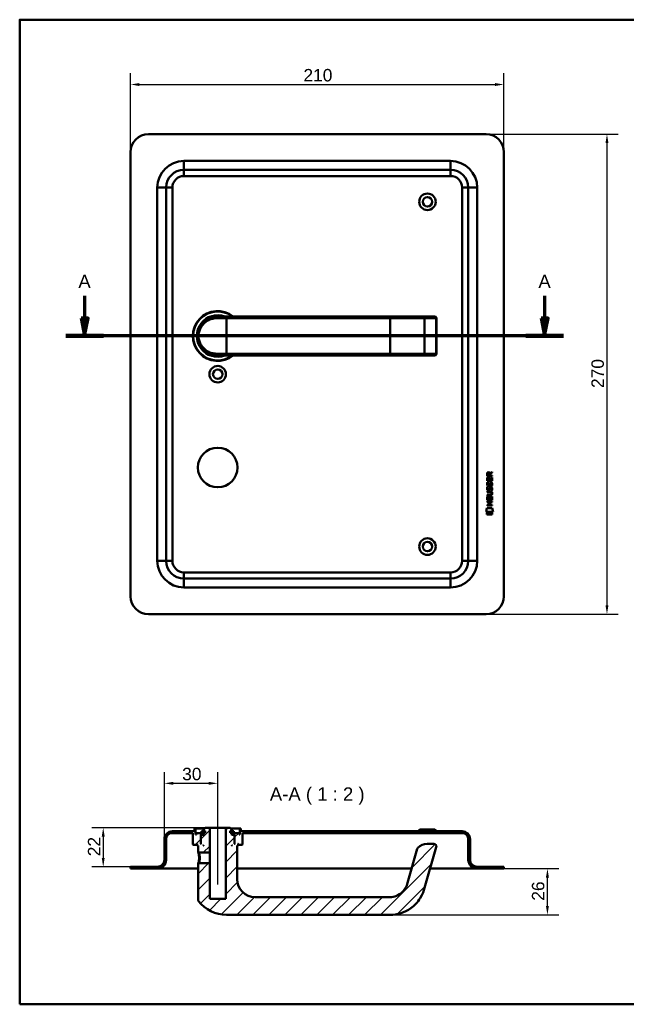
# Model space of a CAD drawing. Header units: millimetres. Extents: x 20 to 833, y 20 to 574.
# Tile 1 of 7: x 20 to 361, y 20 to 574. Entities that reach past the tile are written whole.
import ezdxf

# ---------------------------------------------------------------- set-up
doc = ezdxf.new("R2010")
doc.units = ezdxf.units.MM
doc.header["$LTSCALE"] = 2
for name, color, linetype, lineweight in [('Bemaßungen(DIN)', 7, 'Continuous', 25), ('Mittellinie(DIN)', 7, 'Continuous', 25), ('Schnittansichtslinien(DIN)', 7, 'Continuous', 70), ('Sichtbare Kanten(DIN)', 7, 'Continuous', 50), ('Sichtbare tangentiale Kanten(DIN)', 7, 'Continuous', 50), ('Skizziergeometrie(DIN)', 7, 'Continuous', 50), ('Symbole(DIN)', 7, 'Continuous', 25)]:
    doc.layers.add(name, color=color, linetype=linetype, lineweight=lineweight)
doc.layers.add('Schraffur', color=179, linetype='Continuous', lineweight=9, true_color=0x1e1e47)
doc.styles.add('Aktuell-DINGroßer Text', font='arial.ttf')
doc.styles.add('STANDARD-DIN~0', font='arial.ttf')
doc.dimstyles.new('CAD-LAN', dxfattribs={"dimscale": 2, "dimtxt": 3.5, "dimasz": 2.5, "dimexe": 3.175, "dimexo": 0, "dimgap": 0.8, "dimtad": 1, "dimrnd": 1e-08, "dimtxsty": 'STANDARD-DIN~0', "dimcen": 0.09, "dimdle": 10, "dimclrd": 250, "dimclre": 250, "dimclrt": 250, "dimadec": 0, "dimazin": 2, "dimtfac": 1, "dimtmove": 0, "dimatfit": 3, "dimfxl": 1, "dimtolj": 1, "dimtzin": 0, "dimlwd": 25, "dimlwe": 25, "dimarcsym": 0})

# ---------------------------------------------------------------- blocks, each defined once
blk = doc.blocks.new('Ränder Standardrahmen')
at = {"layer": 'Skizziergeometrie(DIN)', "flags": 128}
blk.add_lwpolyline([(10, 10), (10, 287), (410, 287), (410, 10), (10, 10)], dxfattribs=at)
blk = doc.blocks.new('*D22')
at = {"layer": 'Bemaßungen(DIN)', "color": 250, "linetype": 'Continuous', "lineweight": 25, "true_color": 0x3f3f3f, "transparency": 16777216}
for p, q in [((82.39, 499.54), (82.39, 543.88)), ((292.39, 499.54), (292.39, 543.88)), ((87.39, 537.53), (287.39, 537.53))]:
    blk.add_line(p, q, dxfattribs=at)
at = {"layer": 'Bemaßungen(DIN)', "color": 250, "linetype": 'Continuous', "true_color": 0x3f3f3f, "transparency": 16777216}
for points in [[(87.39, 538.36), (87.39, 536.69), (82.39, 537.53)], [(287.39, 538.36), (287.39, 536.69), (292.39, 537.53)]]:
    blk.add_solid(points, dxfattribs=at)
at = {"layer": 'Defpoints', "color": 0, "linetype": 'Continuous', "transparency": 16777216}
for p in [(292.39, 537.53), (82.39, 499.54), (292.39, 499.54)]:
    blk.add_point(p, dxfattribs=at)
at = {"layer": 'Bemaßungen(DIN)', "color": 250, "linetype": 'Continuous', "lineweight": 25, "true_color": 0x3f3f3f, "transparency": 16777216, "insert": (179.61, 546.28), "char_height": 7, "attachment_point": 1, "style": 'STANDARD-DIN~0'}
blk.add_mtext('\\A1;210', dxfattribs=at)
blk = doc.blocks.new('*D23')
at = {"layer": 'Bemaßungen(DIN)', "color": 250, "linetype": 'Continuous', "lineweight": 25, "true_color": 0x3f3f3f, "transparency": 16777216}
for p, q in [((282.39, 509.54), (356.74, 509.54)), ((350.39, 504.54), (350.39, 244.54)), ((282.39, 239.54), (356.74, 239.54))]:
    blk.add_line(p, q, dxfattribs=at)
at = {"layer": 'Bemaßungen(DIN)', "color": 250, "linetype": 'Continuous', "true_color": 0x3f3f3f, "transparency": 16777216}
for points in [[(349.55, 504.54), (351.22, 504.54), (350.39, 509.54)], [(349.55, 244.54), (351.22, 244.54), (350.39, 239.54)]]:
    blk.add_solid(points, dxfattribs=at)
at = {"layer": 'Defpoints', "color": 0, "linetype": 'Continuous', "transparency": 16777216}
for p in [(282.39, 509.54), (282.39, 239.54), (350.39, 239.54)]:
    blk.add_point(p, dxfattribs=at)
at = {"layer": 'Bemaßungen(DIN)', "color": 250, "linetype": 'Continuous', "lineweight": 25, "true_color": 0x3f3f3f, "transparency": 16777216, "insert": (341.64, 366.76), "char_height": 7, "attachment_point": 1, "rotation": 90, "style": 'STANDARD-DIN~0'}
blk.add_mtext('\\A1;270', dxfattribs=at)
blk = doc.blocks.new('2DTransSchnitt0')
at = {"layer": 'Schnittansichtslinien(DIN)', "linetype": 'Continuous'}
for p, q in [((28.26, 209.33), (28.26, 203.02)), ((157.66, 209.33), (157.66, 203.02)), ((27.26, 203.02), (28.26, 198.02)), ((29.26, 203.02), (27.26, 203.02)), ((28.26, 203.02), (28.26, 198.02)), ((28.26, 198.02), (29.26, 203.02)), ((156.66, 203.02), (157.66, 198.02)), ((158.66, 203.02), (156.66, 203.02)), ((157.66, 203.02), (157.66, 198.02)), ((157.66, 198.02), (158.66, 203.02)), ((162.94, 198.02), (22.97, 198.02))]:
    blk.add_line(p, q, dxfattribs=at)
at = {"layer": 'Schnittansichtslinien(DIN)', "linetype": 'Continuous', "lineweight": 140}
for p, q in [((33.54, 198.02), (22.97, 198.02)), ((162.94, 198.02), (152.37, 198.02))]:
    blk.add_line(p, q, dxfattribs=at)
at = {"layer": 'Schnittansichtslinien(DIN)', "linetype": 'Continuous', "flags": 128}
for points in [[(27.26, 203.02), (28.26, 198.02), (29.26, 203.02), (27.26, 203.02)], [(156.66, 203.02), (157.66, 198.02), (158.66, 203.02), (156.66, 203.02)]]:
    blk.add_lwpolyline(points, dxfattribs=at)
at = {"layer": 'Schnittansichtslinien(DIN)'}
for points in [[(27.26, 203.02), (28.26, 198.02), (29.26, 203.02), (27.26, 203.02)], [(156.66, 203.02), (157.66, 198.02), (158.66, 203.02), (156.66, 203.02)]]:
    blk.add_solid(points, dxfattribs=at)
at = {"layer": 'Schnittansichtslinien(DIN)', "char_height": 3.73, "attachment_point": 7, "style": 'Aktuell-DINGroßer Text'}
for insert in [(26.5, 211.52), (155.9, 211.52)]:
    blk.add_mtext('A', dxfattribs=dict(at, insert=insert))
blk = doc.blocks.new('*D25')
at = {"layer": 'Bemaßungen(DIN)', "color": 250, "linetype": 'Continuous', "lineweight": 25, "true_color": 0x3f3f3f, "transparency": 16777216}
for p, q in [((101.39, 112.84), (101.39, 150.69)), ((131.39, 124.34), (131.39, 150.69)), ((106.39, 144.34), (126.39, 144.34))]:
    blk.add_line(p, q, dxfattribs=at)
at = {"layer": 'Bemaßungen(DIN)', "color": 250, "linetype": 'Continuous', "true_color": 0x3f3f3f, "transparency": 16777216}
for points in [[(106.39, 145.17), (106.39, 143.5), (101.39, 144.34)], [(126.39, 145.17), (126.39, 143.5), (131.39, 144.34)]]:
    blk.add_solid(points, dxfattribs=at)
at = {"layer": 'Defpoints', "color": 0, "linetype": 'Continuous', "transparency": 16777216}
for p in [(131.39, 144.34), (131.39, 124.34), (101.39, 112.84)]:
    blk.add_point(p, dxfattribs=at)
at = {"layer": 'Bemaßungen(DIN)', "color": 250, "linetype": 'Continuous', "lineweight": 25, "true_color": 0x3f3f3f, "transparency": 16777216, "insert": (111.39, 153.09), "char_height": 7, "attachment_point": 1, "style": 'STANDARD-DIN~0'}
blk.add_mtext('\\A1;30', dxfattribs=at)
blk = doc.blocks.new('*D26')
at = {"layer": 'Bemaßungen(DIN)', "color": 250, "linetype": 'Continuous', "lineweight": 25, "true_color": 0x3f3f3f, "transparency": 16777216}
for p, q in [((124.39, 119.34), (60.64, 119.34)), ((66.99, 114.34), (66.99, 102.34)), ((82.39, 97.34), (60.64, 97.34))]:
    blk.add_line(p, q, dxfattribs=at)
at = {"layer": 'Bemaßungen(DIN)', "color": 250, "linetype": 'Continuous', "true_color": 0x3f3f3f, "transparency": 16777216}
for points in [[(66.16, 114.34), (67.82, 114.34), (66.99, 119.34)], [(66.16, 102.34), (67.82, 102.34), (66.99, 97.34)]]:
    blk.add_solid(points, dxfattribs=at)
at = {"layer": 'Defpoints', "color": 0, "linetype": 'Continuous', "transparency": 16777216}
for p in [(124.39, 119.34), (66.99, 97.34), (82.39, 97.34)]:
    blk.add_point(p, dxfattribs=at)
at = {"layer": 'Bemaßungen(DIN)', "color": 250, "linetype": 'Continuous', "lineweight": 25, "true_color": 0x3f3f3f, "transparency": 16777216, "insert": (58.36, 103.3), "char_height": 7, "attachment_point": 1, "rotation": 90, "style": 'STANDARD-DIN~0'}
blk.add_mtext('\\A1;22', dxfattribs=at)
blk = doc.blocks.new('*D27')
at = {"layer": 'Bemaßungen(DIN)', "color": 250, "linetype": 'Continuous', "lineweight": 25, "true_color": 0x3f3f3f, "transparency": 16777216}
for p, q in [((292.39, 96.34), (323.24, 96.34)), ((316.89, 75.34), (316.89, 91.34)), ((228.39, 70.34), (323.24, 70.34))]:
    blk.add_line(p, q, dxfattribs=at)
at = {"layer": 'Bemaßungen(DIN)', "color": 250, "linetype": 'Continuous', "true_color": 0x3f3f3f, "transparency": 16777216}
for points in [[(316.05, 91.34), (317.72, 91.34), (316.89, 96.34)], [(316.05, 75.34), (317.72, 75.34), (316.89, 70.34)]]:
    blk.add_solid(points, dxfattribs=at)
at = {"layer": 'Defpoints', "color": 0, "linetype": 'Continuous', "transparency": 16777216}
for p in [(292.39, 96.34), (316.89, 96.34), (228.39, 70.34)]:
    blk.add_point(p, dxfattribs=at)
at = {"layer": 'Bemaßungen(DIN)', "color": 250, "linetype": 'Continuous', "lineweight": 25, "true_color": 0x3f3f3f, "transparency": 16777216, "insert": (308.14, 78.27), "char_height": 7, "attachment_point": 1, "rotation": 90, "style": 'STANDARD-DIN~0'}
blk.add_mtext('\\A1;26', dxfattribs=at)

msp = doc.modelspace()

# ---------------------------------------------------------------- hatches: boundary and pattern name
at = {"layer": 'Schraffur'}
h = msp.add_hatch(dxfattribs=at)
h.set_pattern_fill('ANSI31', color=256, scale=50.8, style=0)
h.set_pattern_definition([(45, (0, 0), (-4.49013, 4.49013), [])])
edge = h.paths.add_edge_path()
edge.add_spline(control_points=[(120.758, 99.337), (120.696, 99.277), (120.634, 99.217), (120.51, 99.097), (120.448, 99.036), (120.386, 98.976)], knot_values=[-0.0518018, -0.0518018, -0.0518018, -0.0518018, -0.0259892, -0.0259892, 0, 0, 0, 0], degree=3, periodic=0)
edge.add_line((120.386, 98.976), (120.386, 78.677))
edge.add_spline(control_points=[(120.386, 78.677), (120.385, 78.595), (120.395, 78.481), (120.475, 78.248), (120.528, 78.15), (120.595, 78.063)], knot_values=[-0.0739623, -0.0739623, -0.0739623, -0.0739623, -0.0330522, -0.0330522, 0, 0, 0, 0], degree=3, periodic=0)
edge.add_ellipse((136.386, 90.337), major_axis=(-15.791, -12.274), ratio=1, start_angle=0, end_angle=52.14352)
edge.add_line((136.386, 70.337), (228.386, 70.337))
edge.add_spline(control_points=[(228.386, 70.337), (230.445, 70.337), (232.502, 70.663), (236.424, 71.913), (238.283, 72.835), (242.121, 75.561), (243.94, 77.499), (246.818, 82.093), (247.349, 83.907), (247.825, 85.569)], knot_values=[-1.7725531, -1.7725531, -1.7725531, -1.7725531, -1.3894307, -1.3894307, -1.0065882, -1.0065882, -0.5185452, -0.5185452, 0, 0, 0, 0], degree=3, periodic=0)
edge.add_line((247.825, 85.569), (254.379, 108.423))
edge.add_ellipse((252.937, 108.837), major_axis=(1.442, -0.413), ratio=1, start_angle=0, end_angle=106)
edge.add_line((252.937, 110.337), (249.233, 110.337))
edge.add_ellipse((249.233, 103.337), major_axis=(0, 7), ratio=1, start_angle=0, end_angle=48.30264)
edge.add_ellipse((245.127, 106.995), major_axis=(-1.12, 0.998), ratio=1, start_angle=0, end_angle=25.69736)
edge.add_line((243.685, 107.409), (238.213, 88.325))
edge.add_spline(control_points=[(238.213, 88.325), (237.928, 87.332), (237.553, 86.357), (236.734, 84.918), (236.138, 83.985), (234.192, 82.18), (233.111, 81.485), (230.704, 80.53), (229.479, 80.337), (228.386, 80.337)], knot_values=[-1.5570511, -1.5570511, -1.5570511, -1.5570511, -0.9847975, -0.9847975, -0.6392632, -0.6392632, -0.3276597, -0.3276597, 0, 0, 0, 0], degree=3, periodic=0)
edge.add_line((228.386, 80.337), (152.386, 80.337))
edge.add_ellipse((152.386, 90.337), major_axis=(0, -10), ratio=1, start_angle=270, end_angle=360, ccw=False)
edge.add_line((142.386, 90.337), (142.386, 109.337))
edge.add_line((142.386, 109.337), (142.686, 109.337))
edge.add_line((142.686, 109.337), (142.886, 109.537))
edge.add_line((142.886, 109.537), (142.886, 110.137))
edge.add_line((142.886, 110.137), (142.686, 110.337))
edge.add_line((142.686, 110.337), (142.986, 110.337))
edge.add_line((142.986, 110.337), (142.986, 109.837))
edge.add_line((142.986, 109.837), (143.086, 109.737))
edge.add_line((143.086, 109.737), (145.186, 109.737))
edge.add_line((145.186, 109.737), (145.386, 109.937))
edge.add_line((145.386, 109.937), (145.386, 116.337))
edge.add_line((145.386, 116.337), (268.886, 116.337))
edge.add_ellipse((268.886, 112.837), major_axis=(0, 3.5), ratio=1, start_angle=270, end_angle=360, ccw=False)
edge.add_line((272.386, 112.837), (272.386, 101.337))
edge.add_ellipse((277.386, 101.337), major_axis=(-5, 0), ratio=1, start_angle=0, end_angle=90)
edge.add_line((277.386, 96.337), (292.386, 96.337))
edge.add_line((292.386, 96.337), (292.386, 97.337))
edge.add_line((292.386, 97.337), (277.386, 97.337))
edge.add_ellipse((277.386, 101.337), major_axis=(0, -4), ratio=1, start_angle=270, end_angle=360, ccw=False)
edge.add_line((273.386, 101.337), (273.386, 112.837))
edge.add_ellipse((268.886, 112.837), major_axis=(4.5, 0), ratio=1, start_angle=0, end_angle=90)
edge.add_line((268.886, 117.337), (144.386, 117.337))
edge.add_line((144.386, 117.337), (144.386, 118.837))
edge.add_line((144.386, 118.837), (143.886, 118.837))
edge.add_line((143.886, 118.837), (143.886, 115.537))
edge.add_line((143.886, 115.537), (143.386, 115.537))
edge.add_line((143.386, 115.537), (143.386, 116.337))
edge.add_line((143.386, 116.337), (140.386, 116.337))
edge.add_line((140.386, 116.337), (140.386, 115.537))
edge.add_line((140.386, 115.537), (141.136, 115.537))
edge.add_line((141.136, 115.537), (140.936, 115.337))
edge.add_line((140.936, 115.337), (140.936, 110.537))
edge.add_line((140.936, 110.537), (141.136, 110.337))
edge.add_line((141.136, 110.337), (140.886, 110.337))
edge.add_line((140.886, 110.337), (140.886, 115.137))
edge.add_line((140.886, 115.137), (140.686, 115.337))
edge.add_line((140.686, 115.337), (139.586, 115.337))
edge.add_line((139.586, 115.337), (139.386, 115.137))
edge.add_line((139.386, 115.137), (139.386, 116.537))
edge.add_line((139.386, 116.537), (140.403, 116.537))
edge.add_line((140.403, 116.537), (140.403, 117.437))
edge.add_line((140.403, 117.437), (138.901, 117.437))
edge.add_line((138.901, 117.437), (138.901, 116.537))
edge.add_line((138.901, 116.537), (138.486, 116.537))
edge.add_line((138.486, 116.537), (138.486, 117.637))
edge.add_line((138.486, 117.637), (139.386, 117.637))
edge.add_line((139.386, 117.637), (139.386, 118.337))
edge.add_line((139.386, 118.337), (138.386, 119.337))
edge.add_line((138.386, 119.337), (135.886, 119.337))
edge.add_line((135.886, 119.337), (135.886, 79.337))
edge.add_line((135.886, 79.337), (126.886, 79.337))
edge.add_line((126.886, 79.337), (126.886, 99.337))
edge.add_line((126.886, 99.337), (120.758, 99.337))
h.paths.add_polyline_path([(139.586, 109.337), (139.386, 109.337), (139.386, 109.537)], flags=0)
edge = h.paths.add_edge_path()
edge.add_spline(control_points=[(120.386, 105.697), (120.449, 105.637), (120.512, 105.577), (120.636, 105.457), (120.697, 105.397), (120.759, 105.337)], knot_values=[-0.0519762, -0.0519762, -0.0519762, -0.0519762, -0.0259881, -0.0259881, -0.0001686, -0.0001686, -0.0001686, -0.0001686], degree=3, periodic=0)
edge.add_line((120.759, 105.337), (126.886, 105.337))
edge.add_line((126.886, 105.337), (126.886, 119.337))
edge.add_line((126.886, 119.337), (124.386, 119.337))
edge.add_line((124.386, 119.337), (123.386, 118.337))
edge.add_line((123.386, 118.337), (123.386, 117.637))
edge.add_line((123.386, 117.637), (124.286, 117.637))
edge.add_line((124.286, 117.637), (124.286, 116.537))
edge.add_line((124.286, 116.537), (123.872, 116.537))
edge.add_line((123.872, 116.537), (123.872, 117.437))
edge.add_line((123.872, 117.437), (122.37, 117.437))
edge.add_line((122.37, 117.437), (122.37, 116.537))
edge.add_line((122.37, 116.537), (123.386, 116.537))
edge.add_line((123.386, 116.537), (123.386, 115.137))
edge.add_line((123.386, 115.137), (123.186, 115.337))
edge.add_line((123.186, 115.337), (122.086, 115.337))
edge.add_line((122.086, 115.337), (121.886, 115.137))
edge.add_line((121.886, 115.137), (121.886, 110.337))
edge.add_line((121.886, 110.337), (121.636, 110.337))
edge.add_line((121.636, 110.337), (121.836, 110.537))
edge.add_line((121.836, 110.537), (121.836, 115.337))
edge.add_line((121.836, 115.337), (121.636, 115.537))
edge.add_line((121.636, 115.537), (122.386, 115.537))
edge.add_line((122.386, 115.537), (122.386, 116.337))
edge.add_line((122.386, 116.337), (119.386, 116.337))
edge.add_line((119.386, 116.337), (119.386, 115.537))
edge.add_line((119.386, 115.537), (118.886, 115.537))
edge.add_line((118.886, 115.537), (118.886, 118.837))
edge.add_line((118.886, 118.837), (118.386, 118.837))
edge.add_line((118.386, 118.837), (118.386, 117.337))
edge.add_line((118.386, 117.337), (105.886, 117.337))
edge.add_ellipse((105.886, 112.837), major_axis=(0, 4.5), ratio=1, start_angle=0, end_angle=90)
edge.add_line((101.386, 112.837), (101.386, 101.337))
edge.add_ellipse((97.386, 101.337), major_axis=(4, 0), ratio=1, start_angle=270, end_angle=360, ccw=False)
edge.add_line((97.386, 97.337), (82.386, 97.337))
edge.add_line((82.386, 97.337), (82.386, 96.337))
edge.add_line((82.386, 96.337), (97.386, 96.337))
edge.add_ellipse((97.386, 101.337), major_axis=(0, -5), ratio=1, start_angle=0, end_angle=90)
edge.add_line((102.386, 101.337), (102.386, 112.837))
edge.add_ellipse((105.886, 112.837), major_axis=(-3.5, 0), ratio=1, start_angle=270, end_angle=360, ccw=False)
edge.add_line((105.886, 116.337), (117.386, 116.337))
edge.add_line((117.386, 116.337), (117.386, 109.937))
edge.add_line((117.386, 109.937), (117.586, 109.737))
edge.add_line((117.586, 109.737), (119.686, 109.737))
edge.add_line((119.686, 109.737), (119.786, 109.837))
edge.add_line((119.786, 109.837), (119.786, 110.337))
edge.add_line((119.786, 110.337), (120.086, 110.337))
edge.add_line((120.086, 110.337), (119.886, 110.137))
edge.add_line((119.886, 110.137), (119.886, 109.537))
edge.add_line((119.886, 109.537), (120.086, 109.337))
edge.add_line((120.086, 109.337), (120.386, 109.337))
edge.add_line((120.386, 109.337), (120.386, 105.697))
h.paths.add_polyline_path([(123.386, 109.337), (123.186, 109.337), (123.386, 109.537)], flags=0)

# ---------------------------------------------------------------- linework, layer by layer
at = {"layer": 'Mittellinie(DIN)', "linetype": 'Continuous'}
msp.add_line((131.386, 87.337), (131.386, 124.337), dxfattribs=at)
at = {"layer": 'Sichtbare Kanten(DIN)'}
for p, q in [((282.386, 509.538), (92.386, 509.538)), ((82.386, 499.538), (82.386, 249.538)), ((292.386, 249.538), (292.386, 499.538)), ((262.386, 489.538), (112.386, 489.538)), ((102.386, 479.538), (102.386, 269.538)), ((272.386, 269.538), (272.386, 479.538)), ((130.77, 407.021), (130.77, 407.02)), ((131.386, 407.038), (136.386, 407.038)), ((228.386, 407.038), (136.386, 407.038)), ((246.864, 407.038), (228.386, 407.038)), ((253.417, 407.038), (246.864, 407.038)), ((253.417, 407.038), (253.437, 407.038)), ((254.437, 386.038), (254.437, 406.038)), ((136.386, 385.038), (131.386, 385.038)), ((136.386, 385.038), (228.386, 385.038)), ((228.386, 385.038), (246.864, 385.038)), ((246.864, 385.038), (253.417, 385.038)), ((246.947, 385.042), (246.947, 385.042)), ((253.437, 385.038), (253.417, 385.038)), ((282.961, 314.471), (282.962, 316.475)), ((282.962, 316.475), (283.311, 316.475)), ((282.963, 317.201), (282.965, 318.514)), ((285.822, 317.199), (282.963, 317.201)), ((283.311, 316.475), (283.31, 314.847)), ((283.314, 318.47), (283.313, 317.582)), ((283.313, 317.582), (284.331, 317.581)), ((284.204, 314.847), (284.205, 316.294)), ((284.205, 316.294), (284.554, 316.293)), ((284.331, 317.581), (284.331, 318.469)), ((284.554, 316.293), (284.553, 314.846)), ((284.628, 318.83), (285.823, 319.62)), ((284.681, 318.431), (284.68, 317.581)), ((284.68, 317.581), (285.822, 317.58)), ((285.823, 319.186), (284.681, 318.431)), ((285.471, 314.846), (285.473, 316.493)), ((285.473, 316.493), (285.821, 316.492)), ((285.821, 316.492), (285.819, 314.468)), ((285.822, 317.58), (285.822, 317.199)), ((285.823, 319.62), (285.823, 319.186)), ((285.819, 314.468), (282.961, 314.471)), ((283.131, 311.15), (283.469, 311.05)), ((283.133, 313.697), (283.471, 313.596)), ((283.31, 314.847), (284.204, 314.847)), ((283.329, 312.365), (283.336, 312.348)), ((284.013, 312.267), (284.024, 312.284)), ((284.553, 314.846), (285.471, 314.846)), ((285.059, 310.847), (285.047, 310.847)), ((285.061, 313.394), (285.049, 313.394)), ((282.952, 303.733), (282.954, 305.737)), ((282.954, 306.308), (282.955, 306.685)), ((284.6, 306.307), (282.954, 306.308)), ((282.954, 305.737), (283.302, 305.737)), ((282.955, 306.685), (284.624, 306.684)), ((282.956, 308.243), (282.956, 308.62)), ((282.956, 308.62), (284.602, 308.619)), ((284.626, 308.242), (282.956, 308.243)), ((283.302, 305.737), (283.301, 304.11)), ((283.327, 309.819), (283.334, 309.801)), ((284.011, 309.721), (284.022, 309.738)), ((284.196, 304.109), (284.197, 305.556)), ((284.197, 305.556), (284.545, 305.556)), ((284.545, 305.556), (284.544, 304.109)), ((285.463, 304.108), (285.464, 305.755)), ((285.464, 305.755), (285.812, 305.755)), ((285.506, 307.457), (285.505, 307.466)), ((285.812, 305.755), (285.811, 303.731)), ((282.417, 297.051), (282.876, 299.183)), ((282.876, 299.183), (285.883, 299.181)), ((282.948, 300.628), (282.949, 301.005)), ((285.807, 300.625), (282.948, 300.628)), ((282.949, 301.005), (284.192, 301.004)), ((282.95, 302.562), (282.95, 302.939)), ((282.95, 302.939), (285.809, 302.937)), ((284.193, 302.561), (282.95, 302.562)), ((285.811, 303.731), (282.952, 303.733)), ((283.301, 304.11), (284.196, 304.109)), ((284.192, 301.004), (284.193, 302.561)), ((284.544, 304.109), (285.463, 304.108)), ((284.549, 302.561), (284.548, 301.003)), ((284.548, 301.003), (285.807, 301.002)), ((285.809, 302.56), (284.549, 302.561)), ((285.807, 301.002), (285.807, 300.625)), ((285.809, 302.937), (285.809, 302.56)), ((285.883, 299.181), (286.333, 297.047)), ((286.333, 297.047), (282.417, 297.051)), ((282.876, 295.623), (282.877, 296.765)), ((285.873, 295.62), (282.876, 295.623)), ((282.877, 296.765), (285.874, 296.762)), ((285.874, 296.762), (285.873, 295.62)), ((112.386, 259.538), (262.386, 259.538)), ((92.386, 239.538), (282.386, 239.538)), ((118.386, 117.337), (105.886, 117.337)), ((118.886, 118.837), (118.386, 118.837)), ((118.386, 118.837), (118.386, 117.337)), ((118.886, 115.537), (118.886, 118.837)), ((118.886, 118.837), (123.886, 118.837)), ((123.872, 117.437), (122.37, 117.437)), ((122.37, 117.437), (122.37, 116.537)), ((122.37, 116.537), (123.386, 116.537)), ((124.386, 119.337), (123.386, 118.337)), ((123.386, 118.337), (123.386, 117.637)), ((123.386, 117.637), (124.286, 117.637)), ((123.386, 116.537), (123.386, 115.137)), ((123.872, 116.537), (123.872, 117.437)), ((124.286, 117.437), (123.872, 117.437)), ((124.286, 116.537), (123.872, 116.537)), ((124.286, 117.637), (124.286, 116.537)), ((126.886, 119.337), (124.386, 119.337)), ((126.886, 105.337), (126.886, 119.337)), ((126.886, 119.337), (135.886, 119.337)), ((138.386, 119.337), (135.886, 119.337)), ((135.886, 119.337), (135.886, 79.337)), ((139.386, 118.337), (138.386, 119.337)), ((138.486, 116.537), (138.486, 117.637)), ((138.486, 117.637), (139.386, 117.637)), ((138.901, 117.437), (138.486, 117.437)), ((138.901, 116.537), (138.486, 116.537)), ((138.886, 118.837), (143.886, 118.837)), ((140.403, 117.437), (138.901, 117.437)), ((138.901, 117.437), (138.901, 116.537)), ((139.386, 117.637), (139.386, 118.337)), ((139.386, 115.137), (139.386, 116.537)), ((139.386, 116.537), (140.403, 116.537)), ((140.403, 116.537), (140.403, 117.437)), ((144.386, 118.837), (143.886, 118.837)), ((143.886, 118.837), (143.886, 115.537)), ((144.386, 117.337), (144.386, 118.837)), ((268.886, 117.337), (144.386, 117.337)), ((245.136, 118.337), (244.136, 117.337)), ((245.136, 118.337), (253.636, 118.337)), ((253.636, 118.337), (254.636, 117.337)), ((101.386, 112.837), (101.386, 101.337)), ((102.386, 101.337), (102.386, 112.837)), ((105.886, 116.337), (117.386, 116.337)), ((117.386, 116.337), (117.386, 109.937)), ((119.386, 115.537), (118.886, 115.537)), ((122.386, 116.337), (119.386, 116.337)), ((119.386, 116.337), (119.386, 115.537)), ((121.836, 115.337), (121.636, 115.537)), ((121.636, 115.537), (122.386, 115.537)), ((121.836, 110.537), (121.836, 115.337)), ((121.836, 115.337), (122.086, 115.337)), ((122.086, 115.337), (121.886, 115.137)), ((121.886, 115.137), (121.886, 110.337)), ((123.186, 115.337), (122.086, 115.337)), ((122.386, 115.537), (122.386, 116.337)), ((122.386, 116.337), (123.386, 116.337)), ((123.386, 115.537), (122.386, 115.537)), ((123.386, 115.137), (123.186, 115.337)), ((123.386, 115.337), (123.186, 115.337)), ((139.386, 116.337), (140.386, 116.337)), ((140.386, 115.537), (139.386, 115.537)), ((139.586, 115.337), (139.386, 115.137)), ((139.586, 115.337), (139.386, 115.337)), ((140.686, 115.337), (139.586, 115.337)), ((143.386, 116.337), (140.386, 116.337)), ((140.386, 116.337), (140.386, 115.537)), ((140.386, 115.537), (141.136, 115.537)), ((140.886, 115.137), (140.686, 115.337)), ((140.686, 115.337), (140.936, 115.337)), ((140.886, 110.337), (140.886, 115.137)), ((141.136, 115.537), (140.936, 115.337)), ((140.936, 115.337), (140.936, 110.537)), ((143.386, 115.537), (143.386, 116.337)), ((143.886, 115.537), (143.386, 115.537)), ((145.386, 109.937), (145.386, 116.337)), ((145.386, 116.337), (268.886, 116.337)), ((272.386, 112.837), (272.386, 101.337)), ((273.386, 101.337), (273.386, 112.837)), ((117.386, 109.937), (117.586, 109.737)), ((117.586, 109.737), (119.686, 109.737)), ((119.686, 109.737), (119.786, 109.837)), ((119.686, 109.737), (119.886, 109.737)), ((119.786, 109.837), (119.786, 110.337)), ((119.786, 110.337), (120.086, 110.337)), ((119.886, 109.837), (119.786, 109.837)), ((120.086, 110.337), (119.886, 110.137)), ((119.886, 110.137), (119.886, 109.537)), ((119.886, 109.537), (120.086, 109.337)), ((120.086, 109.337), (120.386, 109.337)), ((120.386, 109.337), (120.386, 105.697)), ((120.387, 105.697), (120.759, 105.337)), ((120.759, 105.337), (126.886, 105.337)), ((121.636, 110.337), (121.836, 110.537)), ((121.886, 110.337), (121.636, 110.337)), ((121.886, 110.537), (121.836, 110.537)), ((123.186, 109.337), (123.386, 109.537)), ((123.386, 109.337), (123.186, 109.337)), ((123.386, 109.537), (123.386, 109.337)), ((126.886, 105.337), (126.886, 99.337)), ((139.386, 109.337), (139.386, 109.537)), ((139.386, 109.537), (139.586, 109.337)), ((139.586, 109.337), (139.386, 109.337)), ((140.936, 110.537), (140.886, 110.537)), ((141.136, 110.337), (140.886, 110.337)), ((140.936, 110.537), (141.136, 110.337)), ((142.386, 90.337), (142.386, 109.337)), ((142.386, 109.337), (142.686, 109.337)), ((142.886, 110.137), (142.686, 110.337)), ((142.686, 110.337), (142.986, 110.337)), ((142.686, 109.337), (142.886, 109.537)), ((142.886, 109.537), (142.886, 110.137)), ((142.986, 109.837), (142.886, 109.837)), ((142.886, 109.737), (143.086, 109.737)), ((142.986, 110.337), (142.986, 109.837)), ((142.986, 109.837), (143.086, 109.737)), ((143.086, 109.737), (145.186, 109.737)), ((145.186, 109.737), (145.386, 109.937)), ((243.685, 107.409), (238.213, 88.325)), ((247.825, 85.569), (254.379, 108.423)), ((252.937, 110.337), (249.233, 110.337)), ((97.386, 97.337), (82.386, 97.337)), ((82.386, 97.337), (82.386, 96.337)), ((82.386, 96.337), (97.386, 96.337)), ((97.386, 96.337), (112.386, 96.337)), ((120.386, 96.337), (112.386, 96.337)), ((120.758, 99.336), (120.386, 98.976)), ((120.386, 98.976), (120.386, 78.677)), ((126.886, 99.337), (120.758, 99.337)), ((126.886, 79.337), (126.886, 99.337)), ((240.51, 96.337), (142.386, 96.337)), ((262.386, 96.337), (250.913, 96.337)), ((262.386, 96.337), (277.386, 96.337)), ((292.386, 97.337), (277.386, 97.337)), ((277.386, 96.337), (292.386, 96.337)), ((292.386, 96.337), (292.386, 97.337)), ((135.886, 79.337), (126.886, 79.337)), ((228.386, 80.337), (152.386, 80.337)), ((136.386, 70.337), (228.386, 70.337))]:
    msp.add_line(p, q, dxfattribs=at)
for centre, radius in [((249.386, 471.538), 4.65), ((249.386, 471.538), 2.65), ((131.386, 374.538), 4.65), ((131.386, 374.538), 2.65), ((131.386, 322.038), 11.15), ((249.386, 277.538), 4.65), ((249.386, 277.538), 2.65)]:
    msp.add_circle(centre, radius, dxfattribs=at)
for centre, radius, start, end in [((92.386, 499.538), 10, 90, 180), ((282.386, 499.538), 10, 0, 90), ((112.386, 479.538), 10, 90, 180), ((262.386, 479.538), 10, 0, 90), ((131.386, 396.038), 14, 51.78679, 308.21321), ((131.386, 396.038), 13.8, 52.8542, 307.1458), ((131.386, 396.038), 11.7, 70.08028, 289.91972), ((131.386, 396.038), 11.6, 71.49137, 288.50863), ((131.386, 396.038), 11.5, 73.04257, 286.95743), ((131.386, 396.038), 11.3, 76.76803, 283.23197), ((129.155, 406.146), 0.85, 60.65471, 60.67321), ((253.437, 406.038), 1, 0, 90), ((253.437, 386.038), 1, 270, 0), ((112.386, 269.538), 10, 180, 270), ((262.386, 269.538), 10, 270, 0), ((92.386, 249.538), 10, 180, 270), ((282.386, 249.538), 10, 270, 0), ((105.886, 112.837), 4.5, 90, 180), ((268.886, 112.837), 4.5, 0, 90), ((105.886, 112.837), 3.5, 90, 180), ((268.886, 112.837), 3.5, 0, 90), ((245.127, 106.995), 1.5, 138.30264, 164), ((249.233, 103.337), 7, 90, 138.30264), ((252.937, 108.837), 1.5, 344, 90), ((97.386, 101.337), 4, 270, 0), ((97.386, 101.337), 5, 270, 0), ((277.386, 101.337), 5, 180, 270), ((277.386, 101.337), 4, 180, 270), ((152.386, 90.337), 10, 180, 270), ((136.386, 90.337), 20, 217.85648, 270)]:
    msp.add_arc(centre, radius, start, end, dxfattribs=at)
for centre, major_axis, ratio, start_param, end_param in [((284.492, 317.698), (0.976, -1.274), 0.5180415, 2.7627686, 3.7355131), ((283.099, 317.617), (-1.242, -1.64), 0.5994938, 2.7365723, 3.5673799), ((284.595, 315.476), (1.103, 3.296), 0.2312948, 2.8124619, 2.8734213), ((284.074, 313.159), (0.574, 1.004), 0.5438409, 2.7534304, 3.2137241), ((283.954, 312.292), (0.098, 0.139), 0.3641716, 4.4844927, 4.7925708), ((284.401, 309.162), (-0.838, -1.64), 0.4594521, 2.8344186, 3.3561114), ((284.401, 311.707), (0.839, 1.642), 0.4591024, 5.9761877, 6.4975755), ((284.679, 313.176), (-1.192, -3.54), 0.2215161, 5.9678979, 6.0270389), ((284.08, 310.621), (-0.583, -1.012), 0.541605, 5.8985019, 6.3563332), ((283.952, 309.745), (-0.098, -0.139), 0.3641716, 1.3429, 1.6509781), ((280.785, 310.989), (4.808, -4.323), 0.3742014, 5.888113, 6.6064523), ((280.781, 303.945), (4.814, 4.313), 0.3742661, 5.9599282, 6.6783921), ((262.072, 327.293), (23.266, -20.361), 0.1371339, 6.127502, 6.402435)]:
    msp.add_ellipse(centre, major_axis=major_axis, ratio=ratio, start_param=start_param, end_param=end_param, dxfattribs=at)
for points, knots in [([(131.386, 407.038), (130.521, 407.038), (128.806, 406.83), (125.723, 405.705), (122.652, 403.241), (120.736, 399.638), (120.27, 396.047), (120.554, 393.81), (121.061, 392.178), (121.724, 390.671), (123.251, 388.352), (125.722, 386.371), (128.808, 385.245), (130.521, 385.038), (131.386, 385.038)], [-3.4261334, -3.4261334, -3.4261334, -3.4261334, -3.1814096, -2.9366858, -2.4472382, -1.9577905, -1.7130667, -1.4683429, -1.345981, -1.2236191, -0.9788953, -0.4894476, -0.2447238, 0, 0, 0, 0]), ([(285.505, 307.466), (285.506, 307.513), (285.503, 307.56), (285.487, 307.695), (285.464, 307.783), (285.39, 307.933), (285.344, 307.995), (285.224, 308.101), (285.153, 308.141), (284.936, 308.224), (284.776, 308.242), (284.626, 308.242)], [0, 0, 0, 0, 0.01400423, 0.01400423, 0.0408947, 0.0408947, 0.06439039, 0.06439039, 0.08887549, 0.08887549, 0.13413559, 0.13413559, 0.13413559, 0.13413559]), ([(120.387, 105.697), (120.388, 105.697), (120.406, 105.64), (120.485, 105.386), (120.72, 104.588), (120.95, 103.346), (120.952, 102.337), (120.952, 102.337), (120.952, 102.337), (120.952, 102.337)], [-0.52857944, -0.52857944, -0.52857944, -0.52857944, -0.45322919, -0.37769099, -0.30215279, 0, 0, 0, 0.00004017, 0.00004017, 0.00004017, 0.00004017]), ([(121.304, 102.337), (121.304, 102.337), (121.304, 102.337), (121.304, 102.337), (121.303, 103.238), (121.125, 104.124), (120.968, 104.681), (120.929, 104.82), (120.891, 104.94), (120.86, 105.037), (120.828, 105.135), (120.803, 105.21), (120.785, 105.26), (120.768, 105.311), (120.759, 105.337), (120.759, 105.337)], [2.11502927, 2.11502927, 2.11502927, 2.11502927, 2.11506954, 2.11506954, 2.11506954, 2.41722233, 2.41722233, 2.41722233, 2.49276052, 2.49276052, 2.49276052, 2.56829872, 2.56829872, 2.56829872, 2.64387376, 2.64387376, 2.64387376, 2.64387376]), ([(120.952, 102.337), (120.952, 101.832), (120.863, 100.816), (120.593, 99.624), (120.414, 99.062), (120.386, 98.976), (120.386, 98.976)], [-2.11502937, -2.11502937, -2.11502937, -2.11502937, -1.96399314, -1.81291674, -1.66184035, -1.58650989, -1.58650989, -1.58650989, -1.58650989]), ([(120.758, 99.337), (120.758, 99.337), (120.767, 99.362), (120.784, 99.413), (120.819, 99.513), (120.888, 99.714), (120.966, 99.992), (121.044, 100.27), (121.131, 100.624), (121.197, 101.028), (121.262, 101.432), (121.305, 101.886), (121.304, 102.337)], [3.70157199, 3.70157199, 3.70157199, 3.70157199, 3.77690989, 3.77690989, 3.77690989, 3.92798628, 3.92798628, 3.92798628, 4.07906268, 4.07906268, 4.07906268, 4.23009881, 4.23009881, 4.23009881, 4.23009881]), ([(238.213, 88.325), (237.928, 87.332), (237.553, 86.357), (236.734, 84.918), (236.138, 83.985), (234.192, 82.18), (233.111, 81.485), (230.704, 80.53), (229.479, 80.337), (228.386, 80.337)], [-1.5570511, -1.5570511, -1.5570511, -1.5570511, -0.9847975, -0.9847975, -0.6392632, -0.6392632, -0.3276597, -0.3276597, 0, 0, 0, 0]), ([(228.386, 70.337), (230.445, 70.337), (232.502, 70.663), (236.424, 71.913), (238.283, 72.835), (242.121, 75.561), (243.94, 77.499), (246.818, 82.093), (247.349, 83.907), (247.825, 85.569)], [-1.7725531, -1.7725531, -1.7725531, -1.7725531, -1.3894307, -1.3894307, -1.0065882, -1.0065882, -0.5185452, -0.5185452, 0, 0, 0, 0]), ([(120.385, 78.677), (120.385, 78.595), (120.395, 78.481), (120.475, 78.248), (120.528, 78.15), (120.596, 78.063)], [-0.073962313, -0.073962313, -0.073962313, -0.073962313, -0.033052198, -0.033052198, 0, 0, 0, 0])]:
    msp.add_open_spline(points, degree=3, knots=knots, dxfattribs=at)
for points in [[(282.965, 318.514), (282.979, 318.956), (283.211, 319.418), (283.824, 319.417)], [(284.331, 318.469), (284.331, 318.743), (284.245, 319.068), (283.829, 319.068)], [(283.007, 309.672), (282.916, 309.912), (282.888, 310.146), (282.929, 310.474)], [(283.009, 312.218), (282.918, 312.459), (282.89, 312.692), (282.932, 313.021)], [(282.929, 310.474), (282.947, 310.613), (282.989, 310.82), (283.06, 310.993)], [(282.932, 313.021), (282.949, 313.16), (282.991, 313.367), (283.062, 313.54)], [(283.568, 311.758), (283.345, 311.791), (283.115, 311.936), (283.009, 312.218)], [(283.06, 310.993), (283.079, 311.043), (283.131, 311.15), (283.131, 311.15)], [(283.062, 313.54), (283.081, 313.589), (283.133, 313.697), (283.133, 313.697)], [(283.314, 310.585), (283.25, 310.333), (283.244, 310.109), (283.302, 309.893)], [(283.316, 313.132), (283.252, 312.879), (283.246, 312.655), (283.304, 312.439)], [(283.469, 311.05), (283.469, 311.05), (283.349, 310.723), (283.314, 310.585)], [(283.471, 313.596), (283.471, 313.596), (283.351, 313.27), (283.316, 313.132)], [(283.541, 312.135), (283.688, 312.075), (283.876, 312.111), (283.982, 312.226)], [(283.723, 311.745), (283.622, 311.746), (283.601, 311.753), (283.568, 311.758)], [(284.351, 312.109), (284.236, 311.9), (284.041, 311.741), (283.723, 311.745)], [(284.022, 309.738), (284.09, 309.847), (284.147, 310.011), (284.202, 310.256)], [(284.024, 312.284), (284.092, 312.394), (284.149, 312.557), (284.204, 312.803)], [(284.202, 310.256), (284.286, 310.624), (284.389, 310.835), (284.53, 311.003)], [(284.204, 312.803), (284.288, 313.17), (284.391, 313.382), (284.532, 313.549)], [(284.544, 312.652), (284.489, 312.412), (284.427, 312.247), (284.351, 312.109)], [(284.53, 311.003), (284.623, 311.113), (284.753, 311.185), (284.933, 311.209)], [(284.532, 313.549), (284.625, 313.659), (284.755, 313.732), (284.935, 313.756)], [(284.59, 310.304), (284.583, 310.274), (284.542, 310.108), (284.542, 310.106)], [(284.592, 312.851), (284.585, 312.821), (284.544, 312.655), (284.544, 312.652)], [(284.776, 310.729), (284.706, 310.641), (284.645, 310.502), (284.59, 310.304)], [(284.778, 313.276), (284.708, 313.187), (284.647, 313.049), (284.592, 312.851)], [(285.047, 310.847), (284.926, 310.847), (284.85, 310.814), (284.776, 310.729)], [(285.049, 313.394), (284.928, 313.394), (284.853, 313.361), (284.778, 313.276)], [(284.933, 311.209), (285.22, 311.248), (285.503, 311.147), (285.696, 310.831)], [(284.935, 313.756), (285.222, 313.794), (285.505, 313.694), (285.698, 313.377)], [(285.253, 311.811), (285.253, 311.811), (285.408, 312.065), (285.467, 312.35)], [(285.622, 311.724), (285.601, 311.729), (285.253, 311.811), (285.253, 311.811)], [(285.465, 309.803), (285.534, 310.136), (285.534, 310.412), (285.427, 310.61)], [(285.467, 312.35), (285.536, 312.683), (285.536, 312.959), (285.429, 313.156)], [(285.847, 312.443), (285.817, 312.111), (285.659, 311.782), (285.622, 311.724)], [(285.696, 310.831), (285.806, 310.65), (285.86, 310.431), (285.86, 310.162)], [(285.698, 313.377), (285.808, 313.197), (285.862, 312.978), (285.862, 312.708)], [(285.862, 312.708), (285.862, 312.623), (285.855, 312.537), (285.847, 312.443)], [(283.566, 309.211), (283.343, 309.244), (283.113, 309.389), (283.007, 309.672)], [(283.539, 309.589), (283.686, 309.529), (283.874, 309.564), (283.98, 309.679)], [(283.721, 309.198), (283.62, 309.2), (283.599, 309.206), (283.566, 309.211)], [(284.349, 309.563), (284.234, 309.353), (284.039, 309.194), (283.721, 309.198)], [(284.542, 310.106), (284.487, 309.866), (284.425, 309.701), (284.349, 309.563)], [(285.251, 309.264), (285.251, 309.264), (285.406, 309.518), (285.465, 309.803)], [(285.62, 309.178), (285.599, 309.182), (285.251, 309.264), (285.251, 309.264)], [(285.845, 309.896), (285.815, 309.565), (285.657, 309.235), (285.62, 309.178)], [(285.86, 310.162), (285.86, 310.077), (285.853, 309.991), (285.845, 309.896)]]:
    msp.add_open_spline(points, degree=3, dxfattribs=at)
at = {"layer": 'Sichtbare tangentiale Kanten(DIN)'}
for p, q in [((112.386, 494.538), (112.386, 489.538)), ((112.386, 494.538), (262.386, 494.538)), ((262.386, 494.538), (262.386, 489.538)), ((112.386, 486.038), (112.386, 489.538)), ((262.386, 486.038), (262.386, 489.538)), ((262.386, 486.038), (112.386, 486.038)), ((97.386, 479.538), (102.386, 479.538)), ((97.386, 269.538), (97.386, 479.538)), ((105.886, 479.538), (102.386, 479.538)), ((105.886, 479.538), (105.886, 269.538)), ((268.886, 479.538), (272.386, 479.538)), ((268.886, 269.538), (268.886, 479.538)), ((277.386, 479.538), (272.386, 479.538)), ((277.386, 479.538), (277.386, 269.538)), ((136.386, 406.038), (131.123, 406.038)), ((136.386, 407.038), (136.386, 406.038)), ((136.386, 406.038), (228.386, 406.038)), ((136.386, 386.038), (136.386, 406.038)), ((228.386, 407.038), (228.386, 406.038)), ((228.386, 406.038), (247.825, 406.038)), ((228.386, 386.038), (228.386, 406.038)), ((247.825, 406.038), (247.825, 386.038)), ((247.825, 406.038), (254.379, 406.038)), ((254.379, 406.038), (254.379, 386.038)), ((254.437, 406.038), (254.379, 406.038)), ((120.951, 392.56), (120.951, 392.56)), ((131.123, 386.038), (136.386, 386.038)), ((228.386, 386.038), (136.386, 386.038)), ((136.386, 385.038), (136.386, 386.038)), ((247.825, 386.038), (228.386, 386.038)), ((228.386, 385.038), (228.386, 386.038)), ((254.379, 386.038), (247.825, 386.038)), ((254.379, 386.038), (254.437, 386.038)), ((97.386, 269.538), (102.386, 269.538)), ((105.886, 269.538), (102.386, 269.538)), ((268.886, 269.538), (272.386, 269.538)), ((277.386, 269.538), (272.386, 269.538)), ((112.386, 259.538), (112.386, 263.038)), ((112.386, 263.038), (262.386, 263.038)), ((262.386, 263.038), (262.386, 259.538)), ((112.386, 259.538), (112.386, 254.538)), ((262.386, 254.538), (262.386, 259.538)), ((262.386, 254.538), (112.386, 254.538))]:
    msp.add_line(p, q, dxfattribs=at)
for centre, radius, start, end in [((112.386, 479.538), 15, 90, 180), ((262.386, 479.538), 15, 0, 90), ((112.386, 479.538), 6.5, 90, 180), ((262.386, 479.538), 6.5, 0, 90), ((112.386, 269.538), 15, 180, 270), ((112.386, 269.538), 6.5, 180, 270), ((262.386, 269.538), 6.5, 270, 0), ((262.386, 269.538), 15, 270, 0)]:
    msp.add_arc(centre, radius, start, end, dxfattribs=at)
for centre, major_axis, ratio, start_param, end_param in [((131.386, 406.038), (0, 1), 0.2631579, 0, 1.5707963), ((246.864, 406.038), (0, 1), 0.9612617, 4.712389, 6.2831853), ((253.417, 406.038), (0, 1), 0.9612617, 4.712389, 6.2831853), ((131.386, 386.038), (0, -1), 0.2631579, 4.712389, 6.2831853), ((246.864, 386.038), (0, -1), 0.9612617, 0, 1.5707963), ((253.417, 386.038), (0, -1), 0.9612617, 0, 1.5707963)]:
    msp.add_ellipse(centre, major_axis=major_axis, ratio=ratio, start_param=start_param, end_param=end_param, dxfattribs=at)
msp.add_open_spline([(131.123, 386.038), (130.295, 386.038), (129.475, 386.132), (128.697, 386.307), (127.918, 386.482), (127.18, 386.738), (126.49, 387.059), (125.111, 387.7), (123.929, 388.601), (122.979, 389.704), (122.504, 390.256), (122.086, 390.858), (121.735, 391.515), (121.56, 391.844), (121.401, 392.187), (121.261, 392.543), (121.121, 392.9), (121, 393.271), (120.901, 393.654), (120.703, 394.42), (120.594, 395.233), (120.595, 396.048), (120.597, 396.863), (120.709, 397.679), (120.905, 398.441), (121.297, 399.966), (122.032, 401.276), (122.987, 402.379), (123.943, 403.482), (125.116, 404.378), (126.491, 405.018), (127.179, 405.338), (127.917, 405.593), (128.696, 405.768), (129.474, 405.944), (130.295, 406.038), (131.123, 406.038)], degree=3, knots=[0, 0, 0, 0, 0.2447238, 0.2447238, 0.2447238, 0.4894476, 0.4894476, 0.4894476, 0.9788953, 0.9788953, 0.9788953, 1.2236191, 1.2236191, 1.2236191, 1.345981, 1.345981, 1.345981, 1.4683429, 1.4683429, 1.4683429, 1.7130667, 1.7130667, 1.7130667, 1.9577905, 1.9577905, 1.9577905, 2.4472382, 2.4472382, 2.4472382, 2.9366858, 2.9366858, 2.9366858, 3.1814096, 3.1814096, 3.1814096, 3.4261334, 3.4261334, 3.4261334, 3.4261334], dxfattribs=at)

# ---------------------------------------------------------------- block references
at = {"xscale": 2, "yscale": 2, "zscale": 2}
msp.add_blockref('Ränder Standardrahmen', (0, 0), dxfattribs=at)
at = {"layer": 'Schnittansichtslinien(DIN)', "xscale": 2, "yscale": 2, "zscale": 2}
msp.add_blockref('2DTransSchnitt0', (0, 0), dxfattribs=at)

# ---------------------------------------------------------------- texts
at = {"layer": 'Symbole(DIN)', "color": 7, "insert": (160.714, 132.337), "char_height": 7.4676, "attachment_point": 7, "style": 'Aktuell-DINGroßer Text'}
msp.add_mtext('A-A ( 1 : 2 )', dxfattribs=at)

# ---------------------------------------------------------------- dimensions: what is measured, and where the dimension line sits
at = {"layer": 'Bemaßungen(DIN)', "color": 250, "linetype": 'Continuous', "lineweight": 25, "true_color": 0x3f3f3f}
for base, p1, p2, angle, picture, middle in [((292.386, 537.527), (82.386, 499.538), (292.386, 499.538), 180, '*D22', (187.386, 537.527)), ((350.386, 239.538), (282.386, 509.538), (282.386, 239.538), 90, '*D23', (350.386, 374.538)), ((131.386, 144.337), (101.386, 112.837), (131.386, 124.337), 180, '*D25', (116.386, 144.337)), ((66.99, 97.337), (124.386, 119.337), (82.386, 97.337), 90, '*D26', (66.99, 108.337)), ((316.886, 96.337), (228.386, 70.337), (292.386, 96.337), 90, '*D27', (316.886, 83.337))]:
    dim = msp.add_linear_dim(base=base, p1=p1, p2=p2, angle=angle, dimstyle='CAD-LAN', override={"dimgap": 0.8, "dimdec": 2, "dimtol": 0, "dimlim": 0, "dimtp": 0, "dimtm": 0, "dimtdec": 2, "dimtofl": 0, "dimatfit": 1}, dxfattribs=at)
    dim.commit()
    dim.dimension.update_dxf_attribs({"geometry": picture, "text_midpoint": middle, "dimtype": 160})

doc.saveas('drawing.dxf')
